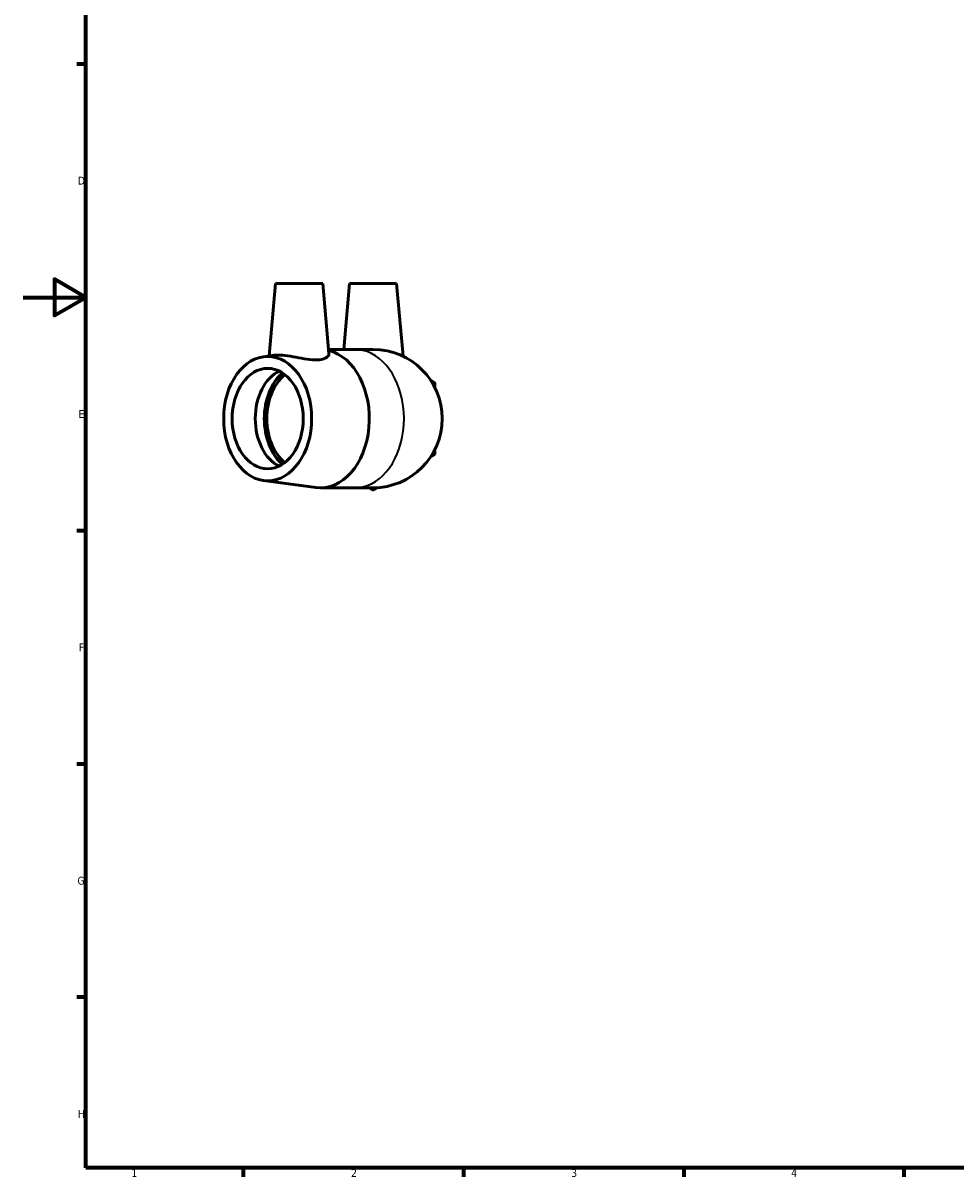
# Model space of a CAD drawing. Header units: millimetres. Extents: x 0 to 901, y 0 to 769.
# Tile 1 of 5: x 0 to 297, y 17 to 384. Entities that reach past the tile are written whole.
import ezdxf

# ---------------------------------------------------------------- set-up
doc = ezdxf.new("R2010")
doc.units = ezdxf.units.MM
for name, color, linetype, lineweight in [('Border (ISO)', 7, 'Continuous', 70), ('Visible (ISO)', 7, 'Continuous', 50), ('Visible Narrow (ISO)', 7, 'Continuous', 35)]:
    doc.layers.add(name, color=color, linetype=linetype, lineweight=lineweight)
doc.styles.add('Note Text (ISO)', font='tahoma.ttf')

# ---------------------------------------------------------------- blocks, each defined once
blk = doc.blocks.new('Borders Default Border')
at = {"layer": 'Border (ISO)'}
for p, q in [((20, 371.25), (17.1, 371.25)), ((20, 222.75), (17.1, 222.75)), ((20, 148.5), (17.1, 148.5)), ((20, 74.25), (17.1, 74.25)), ((70.08, 20), (70.08, 17.1)), ((140.17, 20), (140.17, 17.1)), ((210.25, 20), (210.25, 17.1)), ((280.33, 20), (280.33, 17.1))]:
    blk.add_line(p, q, dxfattribs=at)
at = {"layer": 'Border (ISO)', "flags": 128}
for points in [[(20, 20), (20, 574), (821, 574), (821, 20), (20, 20)], [(0, 297), (20, 297), (10, 302.77), (10, 291.23), (20, 297)]]:
    blk.add_lwpolyline(points, dxfattribs=at)
at = {"layer": 'Border (ISO)', "color": 232, "true_color": 0xca0064, "char_height": 2.5, "attachment_point": 7, "style": 'Note Text (ISO)'}
for s, insert in [('D', (17.43, 332.88)), ('E', (17.64, 258.63)), ('F', (17.7, 184.38)), ('G', (17.31, 110.08)), ('H', (17.44, 35.88)), ('1', (34.48, 17.1)), ('2', (104.37, 17.1)), ('3', (174.43, 17.05)), ('4', (244.42, 17.1))]:
    blk.add_mtext(s, dxfattribs=dict(at, insert=insert))

msp = doc.modelspace()

# ---------------------------------------------------------------- linework, layer by layer
at = {"layer": 'Visible (ISO)'}
for p, q in [((80.381, 301.404), (78.365, 278.358)), ((80.381, 301.404), (95.381, 301.404)), ((95.381, 301.404), (97.333, 279.085)), ((103.892, 301.404), (102.055, 280.404)), ((103.892, 301.404), (118.892, 301.404)), ((118.892, 301.404), (120.919, 278.234)), ((97.218, 280.404), (105.694, 280.404)), ((111.392, 280.404), (105.694, 280.404)), ((76.544, 278.119), (79.971, 278.57)), ((76.544, 238.689), (93.194, 236.499)), ((94.635, 236.404), (105.694, 236.404)), ((105.694, 236.404), (111.392, 236.404))]:
    msp.add_line(p, q, dxfattribs=at)
msp.add_arc((111.392, 258.404), 22, 270, 90, dxfattribs=at)
for centre, major_axis, start_param, end_param in [((94.635, 258.404), (0, 22), 3.0488281, 6.1145801), ((85.195, 258.404), (0, -16), 3.4726044, 5.9521736), ((88.872, 258.404), (0, 17.105), 0.5522008, 2.5893918), ((88.872, 258.404), (0, 16), 0.5092242, 2.6323685)]:
    msp.add_ellipse(centre, major_axis=major_axis, ratio=0.7071068, start_param=start_param, end_param=end_param, dxfattribs=at)
for major_axis in [(0, -19.8), (0, -16)]:
    msp.add_ellipse((77.841, 258.404), major_axis=major_axis, ratio=0.7071068, dxfattribs=at)
for points, knots in [([(97.333, 279.085), (97.335, 279.061), (97.337, 279.038), (97.339, 278.641), (97.093, 278.216), (96.065, 277.521), (95.28, 277.261), (94.34, 277.156)], [5.0517608, 5.0517608, 5.0517608, 5.0517608, 5.07607728, 5.07607728, 5.46046501, 5.46046501, 5.84485275, 5.84485275, 5.84485275, 5.84485275]), ([(94.34, 277.156), (93.483, 277.06), (92.412, 277.085), (90.103, 277.341), (88.865, 277.562), (86.558, 277.986), (85.326, 278.219), (83.048, 278.548), (82.003, 278.64), (80.736, 278.64), (80.331, 278.615), (79.973, 278.568)], [0, 0, 0, 0, 0.3503374, 0.3503374, 0.7006747, 0.7006747, 1.0542405, 1.0542405, 1.4078063, 1.4078063, 1.5916819, 1.5916819, 1.5916819, 1.5916819])]:
    msp.add_open_spline(points, degree=3, knots=knots, dxfattribs=at)
for points, weights in [([(131.067, 269.763), (130.4, 270.148), (129.755, 270.52)], [1, 1.00133536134, 1.00152197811]), ([(131.067, 268.248), (131.067, 268.993), (131.067, 269.763)], [1.00152197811, 1.00133536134, 1]), ([(129.755, 246.287), (130.4, 246.66), (131.067, 247.045)], [1.00152197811, 1.00133536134, 1]), ([(131.067, 247.045), (131.067, 247.814), (131.067, 248.56)], [1, 1.00133536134, 1.00152197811]), ([(110.148, 236.404), (110.761, 236.05), (111.392, 235.686)], [1.00149921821, 1.00126525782, 1]), ([(111.392, 235.686), (112.059, 236.07), (112.704, 236.443)], [1, 1.00133536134, 1.00152197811])]:
    msp.add_rational_spline(points, weights, degree=2, dxfattribs=at)
at = {"layer": 'Visible Narrow (ISO)'}
msp.add_ellipse((105.694, 258.404), major_axis=(0, 22), ratio=0.7071068, start_param=3.2986723, end_param=6.1261057, dxfattribs=at)

# ---------------------------------------------------------------- block references
msp.add_blockref('Borders Default Border', (0, 0))

doc.saveas('drawing.dxf')
